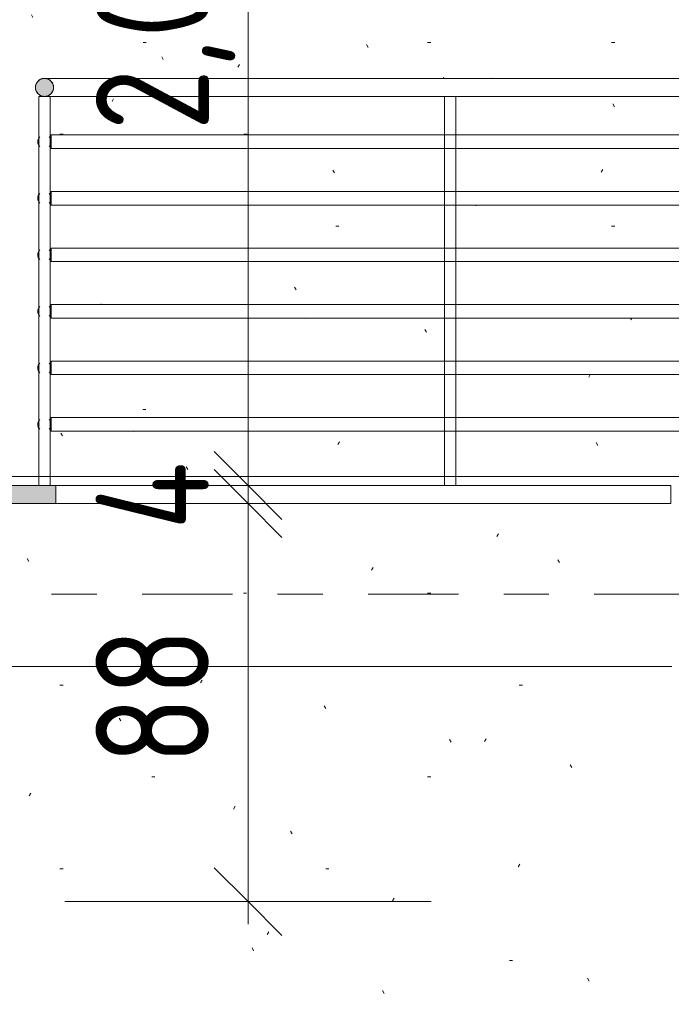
# Model space of a CAD drawing. Header units: metres. Extents: x -32 to 170, y -15 to 869.
# Tile 7 of 66: x -18.5 to -17.06, y -7.12 to -4.95. Entities that reach past the tile are written whole.
import ezdxf

# ---------------------------------------------------------------- set-up
doc = ezdxf.new("R2010")
doc.units = ezdxf.units.M
doc.linetypes.add('_Ebene_', pattern=[0.4, 0.2, -0.1, 0, -0.1])
doc.linetypes.add('Abgebrochen', pattern=[0.714375, 0.47625, -0.238125])
for name, color, linetype, lineweight in [('A_Bem', 7, 'Continuous', 5), ('A_Bem-100', 7, 'Continuous', 5), ('A_Ebenen', 130, 'Continuous', 5), ('A_Geländer', 7, 'Continuous', 5), ('A_Geländer_Pfosten', 7, 'Continuous', 5), ('A_Geschossdecken', 7, 'Continuous', 5), ('A_Geschossdecken_Schraffur', 7, 'Continuous', 5), ('A_Linien_Raumtrennung', 7, 'Continuous', 5), ('A_Wände_Oberflächenschraffur', 244, 'Continuous', 5)]:
    doc.layers.add(name, color=color, linetype=linetype, lineweight=lineweight)
doc.styles.add('ISOCPEUR_1', font='isocpeur.ttf', dxfattribs={"width": 0.8, "height": 0.25})
doc.dimstyles.new('BLB-Standard_2_5_Aussen', dxfattribs={"dimscale": 0.3048, "dimtxt": 0.248995, "dimasz": 0.492126, "dimexe": 1.32874, "dimexo": 0.0625, "dimgap": 0.032808, "dimtad": 1, "dimrnd": 0.001, "dimzin": 0, "dimdsep": 46, "dimtxsty": 'ISOCPEUR_1', "dimblk1": 'OBLIQUE', "dimblk2": 'OBLIQUE', "dimsah": 1, "dimcen": 0.09, "dimdle": 0.164042, "dimazin": 0, "dimtfac": 1, "dimtdec": 4, "dimtix": 1, "dimtmove": 0, "dimatfit": 3, "dimfxl": 1.32874, "dimfxlon": 1, "dimtvp": 1, "dimtolj": 1, "dimtzin": 0, "dimarcsym": 2})
doc.dimstyles.new('BLB-Standard_2_5_Aussen_1', dxfattribs={"dimscale": 0.3048, "dimtxt": 0.248995, "dimasz": 0.492126, "dimexe": 1.32874, "dimexo": 0.0625, "dimgap": 0.032808, "dimtad": 1, "dimdec": 1, "dimlfac": 100, "dimrnd": 0.1, "dimdsep": 46, "dimtxsty": 'ISOCPEUR_1', "dimblk1": 'OBLIQUE', "dimblk2": 'OBLIQUE', "dimsah": 1, "dimcen": 0.09, "dimdle": 0.164042, "dimazin": 0, "dimtfac": 1, "dimtdec": 4, "dimtix": 1, "dimtmove": 0, "dimatfit": 3, "dimfxl": 1.32874, "dimfxlon": 1, "dimtvp": 1, "dimtolj": 1, "dimtzin": 0, "dimarcsym": 2})

# ---------------------------------------------------------------- blocks, each defined once
blk = doc.blocks.new('Geländer - 25mm 2-V14-A')
at = {"layer": 'A_Geländer_Pfosten', "color": 250, "lineweight": 9}
for p, q in [((-17.5608, -5.9751), (-17.5608, -5.1151)), ((-17.5608, -5.1151), (-17.5483, -5.1151)), ((-17.5483, -5.1151), (-17.5358, -5.1151)), ((-17.5358, -5.1151), (-17.5358, -5.9751))]:
    blk.add_line(p, q, dxfattribs=at)
blk = doc.blocks.new('Geländer - 25mm 2-V15-A')
at = {"layer": 'A_Geländer_Pfosten', "color": 250, "lineweight": 9}
for p, q in [((-18.4581, -5.9751), (-18.4581, -5.1151)), ((-18.4581, -5.1151), (-18.4331, -5.1151)), ((-18.4331, -5.1151), (-18.4331, -5.9751)), ((-18.4347, -5.9751), (-18.4564, -5.9751))]:
    blk.add_line(p, q, dxfattribs=at)
blk = doc.blocks.new('Geländer - Geländer-8098140-A')
at = {"layer": 'A_Geländer', "lineweight": 9}
blk.add_hatch(color=253, dxfattribs=at).paths.add_polyline_path([(-18.4456, -5.1151), (-18.4314, -5.1092), (-18.4256, -5.0951), (-18.4314, -5.081), (-18.4456, -5.0751), (-18.4597, -5.081), (-18.4656, -5.0951), (-18.4597, -5.1092), (-18.4518, -5.1125)], flags=0)
h = blk.add_hatch(color=253, dxfattribs=at)
h.paths.add_polyline_path([(-18.4351, -5.2258), (-18.435, -5.2257), (-18.4306, -5.2151), (-18.4351, -5.2047), (-18.4351, -5.2257)], flags=0)
h.paths.add_polyline_path([(-18.456, -5.2258), (-18.4562, -5.2045), (-18.4606, -5.2151), (-18.4562, -5.2257)], flags=0)
h = blk.add_hatch(color=253, dxfattribs=at)
h.paths.add_polyline_path([(-18.4351, -5.3508), (-18.435, -5.3507), (-18.4306, -5.3401), (-18.4351, -5.3295), (-18.4351, -5.3507)], flags=0)
h.paths.add_polyline_path([(-18.456, -5.3508), (-18.4562, -5.3295), (-18.4606, -5.3401), (-18.4562, -5.3507)], flags=0)
h = blk.add_hatch(color=253, dxfattribs=at)
h.paths.add_polyline_path([(-18.4351, -5.4758), (-18.435, -5.4757), (-18.4306, -5.4651), (-18.4351, -5.4545), (-18.4351, -5.4757)], flags=0)
h.paths.add_polyline_path([(-18.456, -5.4758), (-18.4562, -5.4545), (-18.4606, -5.4651), (-18.4562, -5.4757)], flags=0)
h = blk.add_hatch(color=253, dxfattribs=at)
h.paths.add_polyline_path([(-18.4351, -5.6008), (-18.435, -5.6007), (-18.4306, -5.5901), (-18.4351, -5.5799), (-18.4351, -5.5947)], flags=0)
h.paths.add_polyline_path([(-18.456, -5.6008), (-18.4562, -5.5795), (-18.4606, -5.5901), (-18.4562, -5.6007)], flags=0)
h = blk.add_hatch(color=253, dxfattribs=at)
h.paths.add_polyline_path([(-18.4351, -5.7258), (-18.435, -5.7257), (-18.4306, -5.7151), (-18.4351, -5.7044), (-18.4351, -5.7257)], flags=0)
h.paths.add_polyline_path([(-18.456, -5.7258), (-18.4562, -5.7045), (-18.4606, -5.7151), (-18.4562, -5.7257)], flags=0)
h = blk.add_hatch(color=253, dxfattribs=at)
h.paths.add_polyline_path([(-18.4351, -5.8508), (-18.435, -5.8507), (-18.4306, -5.8401), (-18.4351, -5.8295), (-18.4351, -5.8507)], flags=0)
h.paths.add_polyline_path([(-18.456, -5.8508), (-18.4562, -5.8295), (-18.4606, -5.8401), (-18.4562, -5.8507)], flags=0)
at = {"layer": 'A_Geländer', "color": 250, "lineweight": 9}
for p, q in [((-16.5483, -5.0751), (-18.4456, -5.0751)), ((-18.4331, -5.1151), (-16.5623, -5.1151)), ((-16.5483, -5.2001), (-18.4306, -5.2001)), ((-18.4306, -5.2151), (-18.4306, -5.2001)), ((-18.4306, -5.2301), (-18.4306, -5.2151)), ((-18.4306, -5.2301), (-16.5588, -5.2301)), ((-16.5483, -5.3251), (-18.4306, -5.3251)), ((-18.4306, -5.3401), (-18.4306, -5.3251)), ((-18.4306, -5.3551), (-18.4306, -5.3401)), ((-18.4306, -5.3551), (-16.5588, -5.3551)), ((-16.5483, -5.4501), (-18.4306, -5.4501)), ((-18.4306, -5.4651), (-18.4306, -5.4501)), ((-18.4306, -5.4801), (-18.4306, -5.4651)), ((-18.4306, -5.4801), (-16.5588, -5.4801)), ((-16.5483, -5.5751), (-18.4306, -5.5751)), ((-18.4306, -5.5901), (-18.4306, -5.5751)), ((-18.4306, -5.6051), (-18.4306, -5.5901)), ((-18.4306, -5.6051), (-16.5588, -5.6051)), ((-16.5483, -5.7001), (-18.4306, -5.7001)), ((-18.4306, -5.7151), (-18.4306, -5.7001)), ((-18.4306, -5.7301), (-18.4306, -5.7151)), ((-18.4306, -5.7301), (-16.5588, -5.7301)), ((-16.5483, -5.8251), (-18.4306, -5.8251)), ((-18.4306, -5.8401), (-18.4306, -5.8251)), ((-18.4306, -5.8551), (-18.4306, -5.8401)), ((-18.4306, -5.8551), (-16.5588, -5.8551))]:
    blk.add_line(p, q, dxfattribs=at)
for centre, radius, start, end in [((-18.4456, -5.0951), 0.02, 0, 180), ((-18.4456, -5.0951), 0.02, 180, 0), ((-18.4456, -5.2151), 0.015, 135, 180), ((-18.4456, -5.2151), 0.015, 180, 225), ((-18.4456, -5.2151), 0.015, 0, 45), ((-18.4456, -5.2151), 0.015, 315, 0), ((-18.4456, -5.3401), 0.015, 135, 180), ((-18.4456, -5.3401), 0.015, 0, 45), ((-18.4456, -5.3401), 0.015, 180, 225), ((-18.4456, -5.3401), 0.015, 315, 0), ((-18.4456, -5.4651), 0.015, 133.8688, 180), ((-18.4456, -5.4651), 0.015, 0, 46.1312), ((-18.4456, -5.4651), 0.015, 180, 225), ((-18.4456, -5.4651), 0.015, 315, 0), ((-18.4456, -5.5901), 0.015, 135, 180), ((-18.4456, -5.5901), 0.015, 180, 225), ((-18.4456, -5.5901), 0.015, 0, 45), ((-18.4456, -5.5901), 0.015, 315, 0), ((-18.4456, -5.7151), 0.015, 135, 180), ((-18.4456, -5.7151), 0.015, 180, 225), ((-18.4456, -5.7151), 0.015, 0, 45), ((-18.4456, -5.7151), 0.015, 315, 0), ((-18.4456, -5.8401), 0.015, 135, 180), ((-18.4456, -5.8401), 0.015, 0, 45), ((-18.4456, -5.8401), 0.015, 180, 225), ((-18.4456, -5.8401), 0.015, 315, 0)]:
    blk.add_arc(centre, radius, start, end, dxfattribs=at)
for points in [[(-18.4656, -5.0951), (-18.4656, -5.0934), (-18.4652, -5.0907), (-18.4641, -5.0874), (-18.4629, -5.0851), (-18.4617, -5.0833), (-18.4606, -5.0819), (-18.4594, -5.0806), (-18.4578, -5.0792), (-18.456, -5.078), (-18.4544, -5.0771), (-18.4532, -5.0766), (-18.452, -5.0761), (-18.4508, -5.0758), (-18.4495, -5.0755), (-18.4482, -5.0753), (-18.4469, -5.0751), (-18.4456, -5.0751), (-18.4443, -5.0751), (-18.443, -5.0753), (-18.4417, -5.0755), (-18.4404, -5.0758), (-18.4391, -5.0761), (-18.4379, -5.0766), (-18.4367, -5.0771), (-18.4356, -5.0778), (-18.4345, -5.0785), (-18.433, -5.0795), (-18.4317, -5.0806), (-18.4305, -5.0819), (-18.4294, -5.0833), (-18.4282, -5.0851), (-18.427, -5.0874), (-18.4259, -5.0907), (-18.4256, -5.0934), (-18.4256, -5.0951)], [(-18.4256, -5.0951), (-18.4256, -5.0968), (-18.4259, -5.0995), (-18.427, -5.1028), (-18.4282, -5.1051), (-18.4294, -5.1069), (-18.4305, -5.1083), (-18.4317, -5.1096), (-18.4334, -5.111), (-18.4352, -5.1122), (-18.4367, -5.1131), (-18.4379, -5.1136), (-18.4391, -5.1141), (-18.4404, -5.1144), (-18.4417, -5.1147), (-18.443, -5.1149), (-18.4443, -5.1151), (-18.4456, -5.1151), (-18.4469, -5.1151), (-18.4482, -5.1149), (-18.4495, -5.1147), (-18.4508, -5.1144), (-18.452, -5.1141), (-18.4532, -5.1136), (-18.4544, -5.1131), (-18.4556, -5.1124), (-18.4567, -5.1117), (-18.4581, -5.1107), (-18.4594, -5.1096), (-18.4606, -5.1083), (-18.4617, -5.1069), (-18.4629, -5.1051), (-18.4641, -5.1028), (-18.4652, -5.0995), (-18.4656, -5.0968), (-18.4656, -5.0951)]]:
    blk.add_open_spline(points, degree=3, knots=[0, 0, 0, 0, 0.083333, 0.125, 0.166667, 0.208333, 0.229167, 0.25, 0.291667, 0.333333, 0.354167, 0.375, 0.395833, 0.416667, 0.4375, 0.458333, 0.479167, 0.5, 0.520833, 0.541667, 0.5625, 0.583333, 0.604167, 0.625, 0.645833, 0.666667, 0.6875, 0.708333, 0.75, 0.770833, 0.791667, 0.833333, 0.875, 0.916667, 1, 1, 1, 1], dxfattribs=at)
for name in ['Geländer - 25mm 2-V15-A', 'Geländer - 25mm 2-V14-A']:
    blk.add_blockref(name, (0, 0))
blk = doc.blocks.new('DIMBLOCK36-A')
at = {"layer": 'A_Bem-100', "lineweight": 9}
for p, q in [((-17.9953, -6.0151), (-18.0703, -5.9401)), ((-17.9953, -6.0151), (-17.9203, -6.0901)), ((-17.9953, -6.8951), (-18.0703, -6.8201)), ((-17.9953, -6.8951), (-17.9203, -6.9701))]:
    blk.add_line(p, q, dxfattribs=at)
at = {"layer": 'A_Bem-100'}
for p, q in [((-18.4003, -6.0151), (-17.5903, -6.0151)), ((-17.9953, -6.0151), (-18.4003, -6.0151)), ((-17.9953, -6.9451), (-17.9953, -6.0151)), ((-18.4003, -6.8951), (-17.5903, -6.8951)), ((-17.9953, -6.8951), (-18.4003, -6.8951))]:
    blk.add_line(p, q, dxfattribs=at)
at = {"layer": 'A_Bem-100', "color": 0, "insert": (-18.3319, -6.592), "char_height": 0.25, "width": 0.328652, "attachment_point": 1, "rotation": 90, "line_spacing_factor": 1.149209, "style": 'ISOCPEUR_1'}
blk.add_mtext('88', dxfattribs=at)
blk = doc.blocks.new('_Oblique')
at = {"color": 0, "linetype": 'ByBlock', "lineweight": -2}
blk.add_line((-0.5, -0.5), (0.5, 0.5), dxfattribs=at)
blk = doc.blocks.new('DIMBLOCK37-A')
at = {"layer": 'A_Bem-100', "lineweight": 9}
for p, q in [((-17.9953, -5.9751), (-18.0703, -5.9001)), ((-17.9953, -6.0151), (-18.0703, -5.9401)), ((-17.9953, -5.9751), (-17.9203, -6.0501)), ((-17.9953, -6.0151), (-17.9203, -6.0901))]:
    blk.add_line(p, q, dxfattribs=at)
at = {"layer": 'A_Bem-100'}
for p, q in [((-18.4003, -5.9751), (-17.5903, -5.9751)), ((-17.9953, -5.9751), (-18.4003, -5.9751)), ((-17.9953, -6.0151), (-17.9953, -5.9751)), ((-18.4003, -6.0151), (-17.5903, -6.0151)), ((-17.9953, -6.0151), (-18.4003, -6.0151))]:
    blk.add_line(p, q, dxfattribs=at)
at = {"layer": 'A_Bem-100', "color": 0, "insert": (-18.3319, -6.0735), "char_height": 0.25, "width": 0.188228, "attachment_point": 1, "rotation": 90, "line_spacing_factor": 1.149209, "style": 'ISOCPEUR_1'}
blk.add_mtext('4', dxfattribs=at)
blk = doc.blocks.new('DIMBLOCK38-A')
at = {"layer": 'A_Bem-100', "lineweight": 9}
for p, q in [((-17.9953, -3.9251), (-18.0703, -3.8501)), ((-17.9953, -3.9251), (-17.9203, -4.0001)), ((-17.9953, -5.9751), (-18.0703, -5.9001)), ((-17.9953, -5.9751), (-17.9203, -6.0501))]:
    blk.add_line(p, q, dxfattribs=at)
at = {"layer": 'A_Bem-100'}
for p, q in [((-18.4003, -3.9251), (-17.5903, -3.9251)), ((-17.9953, -3.9251), (-18.4003, -3.9251)), ((-17.9953, -5.9751), (-17.9953, -3.9251)), ((-18.4003, -5.9751), (-17.5903, -5.9751)), ((-17.9953, -5.9751), (-18.4003, -5.9751))]:
    blk.add_line(p, q, dxfattribs=at)
at = {"layer": 'A_Bem-100', "color": 0, "insert": (-18.3319, -5.1904), "char_height": 0.25, "width": 0.576635, "attachment_point": 1, "rotation": 90, "line_spacing_factor": 1.149209, "style": 'ISOCPEUR_1'}
blk.add_mtext('2,05', dxfattribs=at)

msp = doc.modelspace()

# ---------------------------------------------------------------- hatches: boundary and pattern name
at = {"layer": 'A_Geschossdecken_Schraffur', "lineweight": 9}
msp.add_hatch(color=253, dxfattribs=at).paths.add_polyline_path([(-18.4867, -6.0151), (-18.4202, -6.0151), (-18.4202, -5.9751), (-19.637, -5.9751), (-19.637, -6.0151), (-18.6021, -6.0151)], flags=0)
at = {"layer": 'A_Wände_Oberflächenschraffur'}
h = msp.add_hatch(dxfattribs=at)
h.set_pattern_fill('FP_2', style=0, pattern_type=2)
h.set_pattern_definition([(0, (-9.662, 18.958), (0.813, 0.203), [0.007, -0.603, 0.007, -0.603, -3.251]), (0, (-9.662, 18.958), (0.813, 0.203), [-1.219, 0.007, -1.212, 0.007, -0.603, -1.422]), (0, (-9.662, 18.958), (0.813, 0.203), [-3.048, 0.007, -0.4, 0.007, -1.009]), (120, (-9.357, 19.06), (-0.5823032, 0.6025787), [0.007, -0.603, 0.007, -0.603, -3.251]), (120, (-9.357, 19.06), (-0.5823032, 0.6025787), [-1.219, 0.007, -1.212, 0.007, -0.603, -1.422]), (120, (-9.357, 19.06), (-0.5823032, 0.6025787), [-3.048, 0.007, -0.4, 0.007, -1.009]), (240, (-9.255, 19.466), (-0.2306968, -0.8055787), [0.007, -0.603, 0.007, -0.603, -3.251]), (240, (-9.255, 19.466), (-0.2306968, -0.8055787), [-1.219, 0.007, -1.212, 0.007, -0.603, -1.422]), (240, (-9.255, 19.466), (-0.2306968, -0.8055787), [-3.048, 0.007, -0.4, 0.007, -1.009])])
h.paths.add_polyline_path([(-17.9508, -8.2851), (-17.9508, -8.2451), (-17.0521, -8.2451), (-17.0521, -6.4751), (-17.0583, -6.4751), (-17.0583, -5.9751), (-17.0521, -5.9751), (-17.0521, -5.8551), (-17.5358, -5.8551), (-17.5358, -5.9751), (-17.0602, -5.9751), (-17.0602, -6.0151), (-19.606, -6.0151), (-19.606, -6.2051), (-19.5888, -6.2051), (-19.5888, -7.1601), (-19.5496, -7.1604), (-19.5451, -7.163), (-19.5426, -7.1675), (-19.5426, -7.1727), (-19.5451, -7.1772), (-19.5496, -7.1798), (-19.5522, -7.1801), (-19.5888, -7.1801), (-19.5888, -7.8651), (-19.5732, -7.8661), (-19.5708, -7.8664), (-19.5662, -7.8725), (-19.5662, -7.8777), (-19.5687, -7.8822), (-19.5758, -7.8851), (-19.5888, -7.8851), (-19.5888, -8.2851), (-19.0637, -8.2851)], flags=0)
h.paths.add_polyline_path([(-18.4256, -5.0951), (-18.4263, -5.0899), (-18.429, -5.0841), (-18.4297, -5.0851), (-18.4263, -5.0935)], flags=0)
h.paths.add_polyline_path([(-18.4314, -5.1092), (-18.4282, -5.1051), (-18.4263, -5.1003), (-18.4263, -5.0967), (-18.4297, -5.1051)], flags=0)
h.paths.add_polyline_path([(-18.4456, -5.1151), (-18.4393, -5.114), (-18.4331, -5.1105), (-18.4356, -5.111), (-18.4439, -5.1144)], flags=0)
h.paths.add_polyline_path([(-18.4456, -5.0751), (-18.4347, -5.0784), (-18.4393, -5.0762), (-18.4404, -5.0758), (-18.4453, -5.0751)], flags=0)
h.paths.add_polyline_path([(-19.5968, -5.9751), (-18.4581, -5.9751), (-18.4581, -5.8461), (-18.4606, -5.8401), (-18.4581, -5.8341), (-18.4581, -5.7211), (-18.4606, -5.7151), (-18.4581, -5.7091), (-18.4581, -5.5961), (-18.4606, -5.5901), (-18.4581, -5.5841), (-18.4581, -5.4711), (-18.4606, -5.4651), (-18.4581, -5.4591), (-18.4591, -5.3436), (-18.4606, -5.3401), (-18.4581, -5.3341), (-18.4581, -5.2211), (-18.4606, -5.2151), (-18.4581, -5.2091), (-18.4581, -5.1151), (-18.4472, -5.1144), (-18.4597, -5.1092), (-18.4656, -5.0951), (-18.4597, -5.081), (-18.4453, -5.0751), (-17.0521, -5.0751), (-17.0521, -3.1381), (-19.606, -3.0699), (-19.6051, -3.9051), (-19.5976, -3.9051), (-19.5968, -4.8351), (-19.593, -4.8351), (-19.593, -4.8451), (-19.5505, -4.8454), (-19.546, -4.848), (-19.5434, -4.8525), (-19.5434, -4.8577), (-19.546, -4.8622), (-19.5505, -4.8648), (-19.553, -4.8651), (-19.593, -4.8648), (-19.5931, -4.8751), (-19.5968, -4.8751), (-19.5968, -4.8951), (-19.5868, -4.8958), (-19.5868, -4.9051), (-19.5443, -4.9061), (-19.5419, -4.9064), (-19.5373, -4.9125), (-19.5373, -4.9177), (-19.5408, -4.9227), (-19.5469, -4.9251), (-19.554, -4.9251), (-19.5576, -4.9288), (-19.5634, -4.9301), (-19.5868, -4.9301), (-19.5868, -4.9351), (-19.5968, -4.9351), (-19.5968, -4.9551), (-19.5868, -4.9559), (-19.5868, -4.9951), (-19.5968, -4.9951), (-19.5976, -5.9651), (-19.606, -5.9651), (-19.6051, -5.9751), (-19.5976, -5.9751)], flags=0)
h.paths.add_polyline_path([(-18.4306, -5.2151), (-18.4306, -5.2001), (-17.5608, -5.2001), (-17.5608, -5.1151), (-18.4331, -5.1151), (-18.4322, -5.2112)], flags=0)
h.paths.add_polyline_path([(-18.4306, -5.3401), (-18.4306, -5.3251), (-17.5608, -5.3251), (-17.5608, -5.2301), (-18.4306, -5.2296), (-18.4306, -5.2151), (-18.4331, -5.2226), (-18.4322, -5.3362)], flags=0)
h.paths.add_polyline_path([(-18.4306, -5.4651), (-18.4306, -5.4501), (-17.5608, -5.4501), (-17.5608, -5.3551), (-18.4306, -5.3546), (-18.4306, -5.3401), (-18.4331, -5.3476), (-18.4322, -5.4612)], flags=0)
h.paths.add_polyline_path([(-18.4306, -5.5901), (-18.4306, -5.5751), (-17.5608, -5.5751), (-17.5608, -5.4801), (-18.4306, -5.4796), (-18.4306, -5.4651), (-18.4331, -5.4726), (-18.4322, -5.5862)], flags=0)
h.paths.add_polyline_path([(-18.4306, -5.7151), (-18.4306, -5.7001), (-17.5608, -5.7001), (-17.5608, -5.6051), (-18.4306, -5.6046), (-18.4306, -5.5901), (-18.4331, -5.5976), (-18.4322, -5.7112)], flags=0)
h.paths.add_polyline_path([(-18.4306, -5.8401), (-18.4306, -5.8251), (-17.5608, -5.8251), (-17.5608, -5.7301), (-18.4306, -5.7296), (-18.4306, -5.7151), (-18.4331, -5.7226), (-18.4322, -5.8362)], flags=0)
h.paths.add_polyline_path([(-18.4331, -5.9751), (-17.5608, -5.9751), (-17.5608, -5.8551), (-18.4306, -5.8546), (-18.4306, -5.8401), (-18.4331, -5.8476), (-18.4331, -5.8975)], flags=0)
h.paths.add_polyline_path([(-17.0521, -5.8251), (-17.0521, -5.7301), (-17.5358, -5.7301), (-17.5358, -5.8251), (-17.102, -5.8251)], flags=0)
h.paths.add_polyline_path([(-17.102, -5.7001), (-17.0521, -5.7001), (-17.0521, -5.6051), (-17.5358, -5.6051), (-17.5358, -5.7001), (-17.2174, -5.7001)], flags=0)
h.paths.add_polyline_path([(-17.4482, -5.5751), (-17.0521, -5.5751), (-17.0521, -5.4801), (-17.5358, -5.4801), (-17.5358, -5.5751)], flags=0)
h.paths.add_polyline_path([(-17.0521, -5.4501), (-17.0521, -5.3551), (-17.5358, -5.3551), (-17.5358, -5.4501), (-17.2174, -5.4501)], flags=0)
h.paths.add_polyline_path([(-17.0521, -5.3251), (-17.0521, -5.2301), (-17.5358, -5.2301), (-17.5358, -5.3251), (-17.2174, -5.3251)], flags=0)
h.paths.add_polyline_path([(-17.4482, -5.2001), (-17.0521, -5.2001), (-17.0521, -5.1151), (-17.5358, -5.1151), (-17.5358, -5.2001)], flags=0)

# ---------------------------------------------------------------- linework, layer by layer
at = {"layer": 'A_Ebenen', "color": 31, "linetype": 'Abgebrochen'}
msp.add_line((21.9701, -5.9551), (-24.9286, -5.9551), dxfattribs=at)
at = {"layer": 'A_Ebenen', "color": 170, "linetype": '_Ebene_', "lineweight": 9}
msp.add_line((21.9701, -6.2151), (-24.9286, -6.2151), dxfattribs=at)
at = {"layer": 'A_Geschossdecken', "color": 250, "lineweight": 9}
for p, q in [((-18.456, -5.9751), (-19.637, -5.9751)), ((-18.4351, -5.9751), (-17.0602, -5.9751)), ((-18.4202, -6.0151), (-18.4202, -5.9751)), ((-17.0602, -5.9751), (-17.0602, -6.0151)), ((-17.0602, -6.0151), (-19.637, -6.0151))]:
    msp.add_line(p, q, dxfattribs=at)
at = {"layer": 'A_Linien_Raumtrennung', "color": 250, "lineweight": 9}
for p, q in [((-18.458, -5.9551), (-19.5968, -5.9551)), ((-17.5607, -5.9551), (-18.4331, -5.9551)), ((-18.4202, -5.9551), (-17.0602, -5.9551)), ((-17.0602, -5.9551), (-17.5358, -5.9551)), ((-19.5888, -6.3751), (-17.0583, -6.3751))]:
    msp.add_line(p, q, dxfattribs=at)

# ---------------------------------------------------------------- block references
at = {"layer": 'A_Geländer', "color": 250, "lineweight": 9}
msp.add_blockref('Geländer - Geländer-8098140-A', (0, 0), dxfattribs=at)

# ---------------------------------------------------------------- dimensions: what is measured, and where the dimension line sits
at = {"layer": 'A_Bem'}
for base, p1, p2, dimstyle, override, picture, middle in [((-17.9953, -3.9251), (-18.4003, -5.9751), (-18.4003, -3.9251), 'BLB-Standard_2_5_Aussen', {"dimpost": '<>', "dimfxl": 2.05}, 'DIMBLOCK38-A', (-18.1303, -4.9501)), ((-17.9953, -5.9751), (-18.4003, -6.0151), (-18.4003, -5.9751), 'BLB-Standard_2_5_Aussen_1', {"dimpost": '<>', "dimfxl": 0.04}, 'DIMBLOCK37-A', (-18.1303, -5.9951)), ((-17.9953, -6.0151), (-18.4003, -6.8951), (-18.4003, -6.0151), 'BLB-Standard_2_5_Aussen_1', {"dimpost": '<>', "dimfxl": 0.88}, 'DIMBLOCK36-A', (-18.1303, -6.4551))]:
    dim = msp.add_linear_dim(base=base, p1=p1, p2=p2, angle=90, dimstyle=dimstyle, override=override, dxfattribs=at)
    dim.commit()
    dim.dimension.update_dxf_attribs({"geometry": picture, "text_midpoint": middle})

doc.saveas('drawing.dxf')
